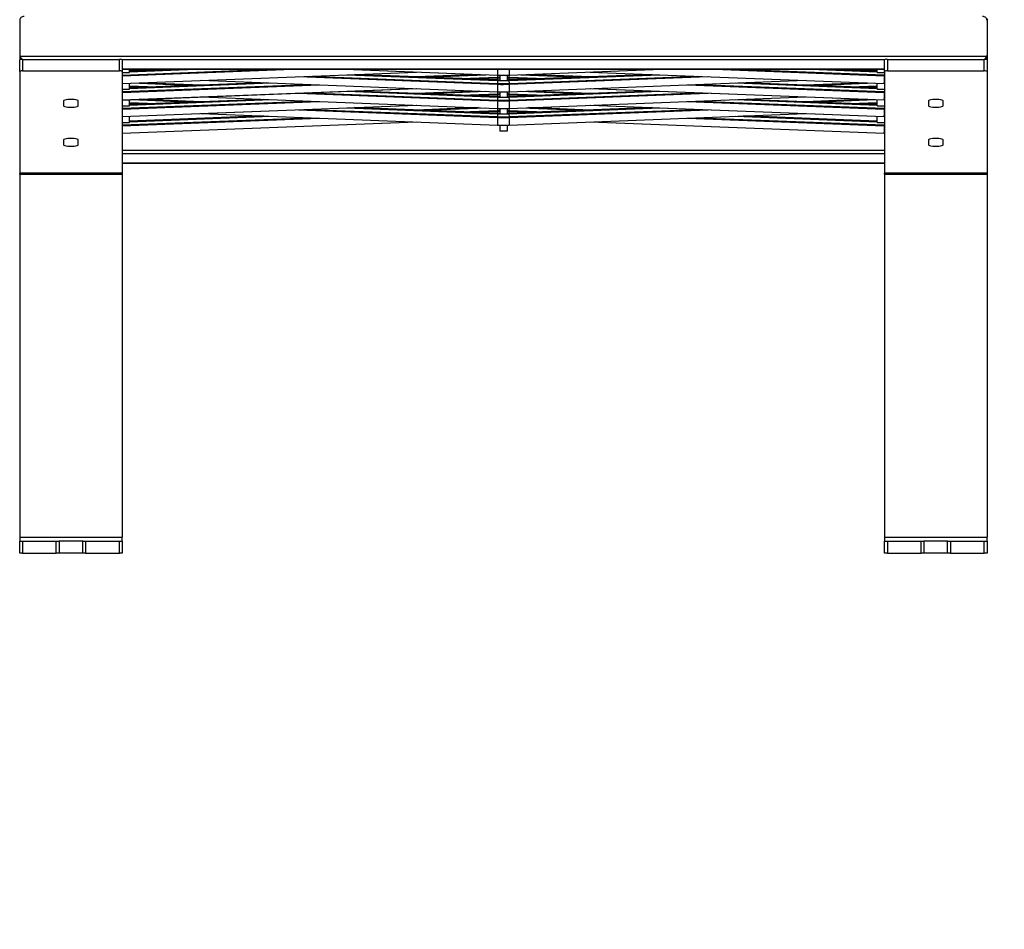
# Model space of a CAD drawing. Header units: millimetres. Extents: x 15 to 4185, y 60 to 2955.
# Tile 3 of 13: x 832 to 1504, y 1456 to 2077. Entities that reach past the tile are written whole.
import ezdxf

# ---------------------------------------------------------------- set-up
doc = ezdxf.new("R2010")
doc.units = ezdxf.units.MM
doc.header["$LTSCALE"] = 10
doc.layers.add('FORMAT', color=7, linetype='Continuous')
doc.styles.add('SLDTEXTSTYLE0', font='TXT', dxfattribs={"width": 0.605})

msp = doc.modelspace()

# ---------------------------------------------------------------- linework, layer by layer
at = {"color": 7, "linetype": 'Continuous', "lineweight": 25}
for p, q in [((831.951044, 2077.662502), (831.951044, 2052.073999)), ((831.951044, 2076.678329), (831.951044, 2053.058172)), ((1491.951044, 2077.662502), (1491.951044, 2052.073999)), ((1491.951044, 2076.678329), (1491.951044, 2053.058172)), ((831.951044, 2052.073999), (831.951044, 2049.751234)), ((1491.951044, 2052.073999), (831.951044, 2052.073999)), ((831.951044, 2041.877849), (831.951044, 2049.751234)), ((833.951044, 2050.105653), (833.951044, 2042.232267)), ((833.951044, 2050.105653), (899.951044, 2050.105653)), ((899.951044, 2042.232267), (899.951044, 2050.105653)), ((901.951044, 2049.751234), (901.951044, 2041.877849)), ((1421.951044, 2049.751234), (901.951044, 2049.751234)), ((1421.951044, 2041.877849), (1421.951044, 2049.751234)), ((1423.951044, 2050.105653), (1423.951044, 2042.232267)), ((1423.951044, 2050.105653), (1489.951044, 2050.105653)), ((1489.951044, 2042.232267), (1489.951044, 2050.105653)), ((1491.951044, 2052.073999), (1491.951044, 2049.751234)), ((1491.951044, 2049.751234), (1491.951044, 2041.877849)), ((1421.951044, 2043.371697), (901.951044, 2043.371697)), ((901.951044, 2043.340043), (1421.951044, 2043.340043)), ((901.951044, 2038.848492), (1018.107022, 2043.340043)), ((901.951044, 2039.429184), (1003.089766, 2043.340043)), ((942.048284, 2043.340043), (906.951044, 2041.982893)), ((906.951044, 2041.082653), (906.951044, 2043.340043)), ((906.951044, 2041.590871), (952.186367, 2043.340043)), ((906.951044, 2042.826183), (917.855195, 2042.404538)), ((908.679363, 2043.340043), (925.363823, 2042.694884)), ((1054.060496, 2043.340043), (1158.025063, 2039.319913)), ((1054.356857, 2043.340043), (1158.025063, 2039.331373)), ((1158.025063, 2043.340043), (1158.025063, 2039.319913)), ((1165.990681, 2039.335768), (1269.545232, 2043.340043)), ((1165.994715, 2039.324464), (1269.841592, 2043.340043)), ((1165.994715, 2043.340043), (1165.994715, 2039.324464)), ((1305.795067, 2043.340043), (1421.833356, 2038.853043)), ((1320.812322, 2043.340043), (1421.872585, 2039.432217)), ((1371.715721, 2043.340043), (1416.951044, 2041.590871)), ((1416.951044, 2041.982893), (1381.853805, 2043.340043)), ((1398.538265, 2042.694884), (1415.222726, 2043.340043)), ((1406.046893, 2042.404538), (1416.951044, 2042.826183)), ((1416.951044, 2041.082653), (1416.951044, 2043.340043)), ((831.951044, 2041.877849), (831.951044, 1972.431192)), ((833.951044, 2042.232267), (899.951044, 2042.232267)), ((901.951044, 2041.877849), (901.951044, 1972.431192)), ((901.951044, 2033.70942), (1102.6827, 2041.471366)), ((901.951044, 2041.082653), (906.951044, 2041.082653)), ((955.736384, 2035.800666), (1158.025063, 2027.978513)), ((1022.187145, 2038.370202), (1158.025063, 2033.117585)), ((1029.695773, 2038.660548), (1158.025063, 2033.698276)), ((1055.147472, 2039.644721), (1158.025063, 2035.666623)), ((1158.025063, 2036.058645), (1060.364694, 2039.835002)), ((1144.704345, 2039.835002), (1102.53452, 2038.204368)), ((1107.603562, 2038.008357), (1149.921568, 2039.644721)), ((1133.055261, 2037.024184), (1158.025063, 2037.989723)), ((1140.563889, 2036.733838), (1158.025063, 2037.409031)), ((1158.025063, 2039.319913), (1158.025063, 2039.312082)), ((1158.025063, 2039.319913), (1158.025063, 2037.989723)), ((1158.025063, 2037.989723), (1158.025063, 2037.409031)), ((1158.025063, 2037.409031), (1158.025063, 2036.070104)), ((1158.025063, 2036.058736), (1158.025063, 2036.077935)), ((1158.025063, 2036.058736), (1158.025063, 2035.666623)), ((1158.025063, 2035.666623), (1158.025063, 2033.698276)), ((1159.451044, 2039.275464), (1159.451044, 2035.411953)), ((1164.451044, 2039.275464), (1164.451044, 2035.411953)), ((1165.759337, 2037.413582), (1183.3382, 2036.733838)), ((1165.759337, 2037.413582), (1165.759337, 2036.065554)), ((1263.537394, 2039.835002), (1165.76337, 2036.05425)), ((1165.798567, 2035.663589), (1268.754616, 2039.644721)), ((1165.904781, 2039.320974), (1165.798567, 2037.992757)), ((1165.798567, 2037.992757), (1190.846827, 2037.024184)), ((1165.798567, 2035.663589), (1165.955485, 2033.70131)), ((1165.955485, 2033.70131), (1294.206316, 2038.660548)), ((1165.994715, 2033.122136), (1301.714943, 2038.370202)), ((1165.994715, 2027.983064), (1368.165705, 2035.800666)), ((1173.980521, 2039.644721), (1216.298527, 2038.008357)), ((1221.367569, 2038.204368), (1179.197743, 2039.835002)), ((1221.219388, 2041.471366), (1421.833356, 2033.713971)), ((1416.951044, 2041.082653), (1421.951044, 2041.082653)), ((1421.833356, 2038.853043), (1421.833356, 2033.713971)), ((1421.951044, 2040.413357), (1421.872585, 2039.432217)), ((1421.951044, 2041.877849), (1421.951044, 1972.431192)), ((1423.951044, 2042.232267), (1489.951044, 2042.232267)), ((1491.951044, 2041.877849), (1491.951044, 1972.431192)), ((901.951044, 2028.087784), (1028.723312, 2032.989848)), ((901.951044, 2027.507092), (1036.231939, 2032.699502)), ((901.951044, 2022.37948), (1102.386339, 2030.129966)), ((901.951044, 2022.36802), (1102.6827, 2030.129966)), ((901.951044, 2029.741253), (906.951044, 2029.741253)), ((998.05439, 2034.164302), (906.951044, 2030.641493)), ((906.951044, 2030.249471), (1003.271612, 2033.974021)), ((906.951044, 2029.741253), (906.951044, 2033.914222)), ((906.951044, 2032.065474), (925.363823, 2031.353484)), ((906.951044, 2031.484783), (917.855195, 2031.063138)), ((908.497517, 2033.974021), (950.815523, 2032.337657)), ((955.884564, 2032.533668), (913.714739, 2034.164302)), ((1158.025063, 2033.698276), (1158.025063, 2033.117585)), ((1158.025063, 2033.117585), (1158.025063, 2027.978513)), ((1164.451044, 2035.411953), (1159.451044, 2035.411953)), ((1165.994715, 2033.122136), (1165.994715, 2027.983064)), ((1221.219388, 2030.129966), (1421.833356, 2022.372571)), ((1221.515749, 2030.129966), (1421.837389, 2022.383875)), ((1287.670149, 2032.699502), (1421.833356, 2027.511643)), ((1295.178777, 2032.989848), (1421.872585, 2028.090817)), ((1320.630477, 2033.974021), (1416.951044, 2030.249471)), ((1416.951044, 2030.641493), (1325.847699, 2034.164302)), ((1410.18735, 2034.164302), (1368.017524, 2032.533668)), ((1373.086566, 2032.337657), (1415.404572, 2033.974021)), ((1398.538265, 2031.353484), (1416.951044, 2032.065474)), ((1406.046893, 2031.063138), (1416.951044, 2031.484783)), ((1416.951044, 2029.741253), (1416.951044, 2033.914222)), ((1416.951044, 2029.741253), (1421.951044, 2029.741253)), ((1421.872585, 2034.115936), (1421.951044, 2035.097076)), ((1421.951044, 2029.071957), (1421.872585, 2028.090817)), ((998.05439, 2022.822902), (906.951044, 2019.300093)), ((906.951044, 2018.908071), (1003.271612, 2022.632621)), ((906.951044, 2018.399853), (906.951044, 2022.572822)), ((908.497517, 2022.632621), (950.815523, 2020.996257)), ((955.884564, 2021.192268), (913.566558, 2022.828632)), ((955.736384, 2024.459266), (1158.025063, 2016.637113)), ((955.884564, 2024.464996), (1158.025063, 2016.648573)), ((1022.187145, 2027.028802), (1158.025063, 2021.776185)), ((1029.695773, 2027.319148), (1158.025063, 2022.356876)), ((1055.147472, 2028.303321), (1158.025063, 2024.325223)), ((1158.025063, 2024.717245), (1060.216514, 2028.499332)), ((1144.704345, 2028.493602), (1102.53452, 2026.862968)), ((1107.603562, 2026.666957), (1149.921568, 2028.303321)), ((1133.055261, 2025.682784), (1158.025063, 2026.648323)), ((1140.563889, 2025.392438), (1158.025063, 2026.067631)), ((1158.025063, 2027.978513), (1158.025063, 2027.970682)), ((1158.025063, 2027.978513), (1158.025063, 2026.648323)), ((1158.025063, 2026.648323), (1158.025063, 2026.067631)), ((1158.025063, 2026.067631), (1158.025063, 2024.728705)), ((1158.025063, 2024.717336), (1158.025063, 2024.736535)), ((1158.025063, 2024.717336), (1158.025063, 2024.325223)), ((1158.025063, 2024.325223), (1158.025063, 2022.356876)), ((1158.025063, 2022.356876), (1158.025063, 2021.776185)), ((1159.451044, 2027.934064), (1159.451044, 2024.070553)), ((1164.451044, 2024.070553), (1159.451044, 2024.070553)), ((1164.451044, 2027.934064), (1164.451044, 2024.070553)), ((1165.759337, 2026.072182), (1183.3382, 2025.392438)), ((1165.759337, 2026.072182), (1165.759337, 2024.724154)), ((1263.685575, 2028.499332), (1165.76337, 2024.71285)), ((1165.798567, 2024.322189), (1268.754616, 2028.303321)), ((1165.904781, 2027.979574), (1165.798567, 2026.651357)), ((1165.798567, 2026.651357), (1190.846827, 2025.682784)), ((1165.798567, 2024.322189), (1165.955485, 2022.35991)), ((1165.955485, 2022.35991), (1294.206316, 2027.319148)), ((1165.990681, 2016.652968), (1368.017524, 2024.464996)), ((1165.994715, 2021.780736), (1301.714943, 2027.028802)), ((1165.994715, 2016.641664), (1368.165705, 2024.459266)), ((1173.980521, 2028.303321), (1216.298527, 2026.666957)), ((1221.367569, 2026.862968), (1179.197743, 2028.493602)), ((1320.630477, 2022.632621), (1416.951044, 2018.908071)), ((1416.951044, 2019.300093), (1325.847699, 2022.822902)), ((1410.33553, 2022.828632), (1368.017524, 2021.192268)), ((1373.086566, 2020.996257), (1415.404572, 2022.632621)), ((1416.951044, 2018.399853), (1416.951044, 2022.572822)), ((1421.833356, 2027.511643), (1421.833356, 2022.372571)), ((1421.872585, 2022.774536), (1421.951044, 2023.755676)), ((861.951044, 2021.853189), (861.951044, 2018.309002)), ((871.951044, 2018.309002), (871.951044, 2021.853189)), ((901.951044, 2016.746384), (1028.723312, 2021.648448)), ((901.951044, 2016.165692), (1036.231939, 2021.358102)), ((901.951044, 2011.03808), (1102.386339, 2018.788566)), ((901.951044, 2011.026621), (1102.6827, 2018.788566)), ((901.951044, 2018.399853), (906.951044, 2018.399853)), ((906.951044, 2020.724074), (925.363823, 2020.012084)), ((906.951044, 2020.143383), (917.855195, 2019.721738)), ((1022.187145, 2015.687402), (1158.025063, 2010.434785)), ((1029.695773, 2015.977748), (1158.025063, 2011.015476)), ((1055.147472, 2016.961921), (1158.025063, 2012.983823)), ((1158.025063, 2013.375845), (1060.216514, 2017.157932)), ((1144.852526, 2017.157932), (1102.53452, 2015.521568)), ((1107.603562, 2015.325557), (1149.921568, 2016.961921)), ((1158.025063, 2021.776185), (1158.025063, 2016.637113)), ((1158.025063, 2016.637113), (1158.025063, 2016.629283)), ((1158.025063, 2016.637113), (1158.025063, 2015.306923)), ((1159.451044, 2016.592664), (1159.451044, 2012.729153)), ((1164.451044, 2016.592664), (1164.451044, 2012.729153)), ((1263.685575, 2017.157932), (1165.76337, 2013.37145)), ((1165.798567, 2012.980789), (1268.754616, 2016.961921)), ((1165.904781, 2016.638174), (1165.798567, 2015.309957)), ((1165.955485, 2011.01851), (1294.206316, 2015.977748)), ((1165.994715, 2021.780736), (1165.994715, 2016.641664)), ((1165.994715, 2010.439336), (1301.714943, 2015.687402)), ((1173.980521, 2016.961921), (1216.298527, 2015.325557)), ((1221.367569, 2015.521568), (1179.049563, 2017.157932)), ((1221.219388, 2018.788566), (1421.833356, 2011.031171)), ((1221.515749, 2018.788566), (1421.837389, 2011.042475)), ((1287.670149, 2021.358102), (1421.833356, 2016.170243)), ((1295.178777, 2021.648448), (1421.872585, 2016.749418)), ((1398.538265, 2020.012084), (1416.951044, 2020.724074)), ((1406.046893, 2019.721738), (1416.951044, 2020.143383)), ((1416.951044, 2018.399853), (1421.951044, 2018.399853)), ((1421.833356, 2016.170243), (1421.833356, 2011.031171)), ((1421.951044, 2017.730557), (1421.872585, 2016.749418)), ((1451.951044, 2021.853189), (1451.951044, 2018.309002)), ((1461.951044, 2018.309002), (1461.951044, 2021.853189)), ((901.951044, 2005.404984), (1028.723312, 2010.307048)), ((901.951044, 2004.824292), (1036.231939, 2010.016702)), ((998.20257, 2011.487232), (906.951044, 2007.958694)), ((906.951044, 2007.566671), (1003.271612, 2011.291221)), ((906.951044, 2007.058453), (906.951044, 2011.231422)), ((955.736384, 2013.117866), (1158.025063, 2005.295713)), ((955.884564, 2013.123596), (1158.025063, 2005.307173)), ((1133.055261, 2014.341384), (1158.025063, 2015.306923)), ((1140.563889, 2014.051038), (1158.025063, 2014.726232)), ((1158.025063, 2015.306923), (1158.025063, 2014.726232)), ((1158.025063, 2014.726232), (1158.025063, 2013.387305)), ((1158.025063, 2013.375936), (1158.025063, 2013.395135)), ((1158.025063, 2013.375936), (1158.025063, 2012.983823)), ((1158.025063, 2012.983823), (1158.025063, 2011.015476)), ((1158.025063, 2011.015476), (1158.025063, 2010.434785)), ((1158.025063, 2010.434785), (1158.025063, 2005.295713)), ((1164.451044, 2012.729153), (1159.451044, 2012.729153)), ((1165.759337, 2014.730782), (1183.3382, 2014.051038)), ((1165.759337, 2014.730782), (1165.759337, 2013.382754)), ((1165.798567, 2015.309957), (1190.846827, 2014.341384)), ((1165.798567, 2012.980789), (1165.955485, 2011.01851)), ((1165.990681, 2005.311568), (1368.017524, 2013.123596)), ((1165.994715, 2005.300264), (1368.165705, 2013.117866)), ((1165.994715, 2010.439336), (1165.994715, 2005.300264)), ((1287.670149, 2010.016702), (1421.833356, 2004.828843)), ((1295.178777, 2010.307048), (1421.872585, 2005.408018)), ((1320.630477, 2011.291221), (1416.951044, 2007.566671)), ((1416.951044, 2007.958694), (1325.699518, 2011.487232)), ((1416.951044, 2007.058453), (1416.951044, 2011.231422)), ((1421.872585, 2011.433136), (1421.951044, 2012.414276)), ((901.951044, 1999.685221), (1102.6827, 2007.447166)), ((901.951044, 2007.058453), (906.951044, 2007.058453)), ((1158.025063, 2005.295713), (1158.025063, 2005.287883)), ((1159.451044, 2005.251264), (1159.451044, 2001.210543)), ((1164.451044, 2005.251264), (1164.451044, 2001.210543)), ((1221.219388, 2007.447166), (1421.833356, 1999.689771)), ((1416.951044, 2007.058453), (1421.951044, 2007.058453)), ((1421.833356, 2004.828843), (1421.833356, 1999.689771)), ((1421.951044, 2006.389157), (1421.872585, 2005.408018)), ((861.951044, 1995.271783), (861.951044, 1991.727596)), ((871.951044, 1991.727596), (871.951044, 1995.271783)), ((1164.451044, 2001.210543), (1159.451044, 2001.210543)), ((1421.872585, 2000.091736), (1421.951044, 2001.072876)), ((1451.951044, 1995.271783), (1451.951044, 1991.727596)), ((1461.951044, 1991.727596), (1461.951044, 1995.271783)), ((1421.951044, 1987.924206), (901.951044, 1987.924206)), ((1421.951044, 1985.601441), (901.951044, 1985.601441)), ((1421.951044, 1979.221903), (901.951044, 1979.221903)), ((901.951044, 1979.190249), (1421.951044, 1979.190249)), ((901.951044, 1972.431192), (831.951044, 1972.431192)), ((831.951044, 1971.748159), (831.951044, 1972.431192)), ((831.951044, 1971.748159), (901.951044, 1971.748159)), ((831.951044, 1971.748159), (831.951044, 1970.529316)), ((831.951044, 1970.529316), (831.951044, 1724.067526)), ((901.951044, 1972.431192), (901.951044, 1971.748159)), ((901.951044, 1971.748159), (901.951044, 1970.529316)), ((901.951044, 1970.529316), (901.951044, 1724.067526)), ((1491.951044, 1972.431192), (1421.951044, 1972.431192)), ((1421.951044, 1971.748159), (1421.951044, 1972.431192)), ((1421.951044, 1971.748159), (1491.951044, 1971.748159)), ((1421.951044, 1971.748159), (1421.951044, 1970.529316)), ((1421.951044, 1970.529316), (1421.951044, 1724.067526)), ((1491.951044, 1972.431192), (1491.951044, 1971.748159)), ((1491.951044, 1971.748159), (1491.951044, 1970.529316)), ((1491.951044, 1970.529316), (1491.951044, 1724.067526)), ((831.951044, 1724.067526), (901.951044, 1724.067526)), ((831.951044, 1724.067526), (831.951044, 1721.232267)), ((831.951044, 1713.232267), (831.951044, 1721.232267)), ((831.951044, 1721.232267), (833.951044, 1721.232267)), ((833.951044, 1721.232267), (833.951044, 1713.232267)), ((833.951044, 1721.232267), (856.951044, 1721.232267)), ((856.951044, 1713.232267), (856.951044, 1721.232267)), ((856.951044, 1721.232267), (858.951044, 1721.232267)), ((858.951044, 1721.232267), (858.951044, 1713.232267)), ((874.951044, 1721.232267), (858.951044, 1721.232267)), ((874.951044, 1713.232267), (874.951044, 1721.232267)), ((874.951044, 1721.232267), (876.951044, 1721.232267)), ((876.951044, 1721.232267), (876.951044, 1713.232267)), ((876.951044, 1721.232267), (899.951044, 1721.232267)), ((899.951044, 1713.232267), (899.951044, 1721.232267)), ((899.951044, 1721.232267), (901.951044, 1721.232267)), ((901.951044, 1721.232267), (901.951044, 1724.067526)), ((901.951044, 1721.232267), (901.951044, 1713.232267)), ((1421.951044, 1724.067526), (1491.951044, 1724.067526)), ((1421.951044, 1724.067526), (1421.951044, 1721.232267)), ((1421.951044, 1713.232267), (1421.951044, 1721.232267)), ((1421.951044, 1721.232267), (1423.951044, 1721.232267)), ((1423.951044, 1721.232267), (1423.951044, 1713.232267)), ((1423.951044, 1721.232267), (1446.951044, 1721.232267)), ((1446.951044, 1713.232267), (1446.951044, 1721.232267)), ((1446.951044, 1721.232267), (1448.951044, 1721.232267)), ((1448.951044, 1721.232267), (1448.951044, 1713.232267)), ((1464.951044, 1721.232267), (1448.951044, 1721.232267)), ((1464.951044, 1713.232267), (1464.951044, 1721.232267)), ((1464.951044, 1721.232267), (1466.951044, 1721.232267)), ((1466.951044, 1721.232267), (1466.951044, 1713.232267)), ((1466.951044, 1721.232267), (1489.951044, 1721.232267)), ((1489.951044, 1713.232267), (1489.951044, 1721.232267)), ((1489.951044, 1721.232267), (1491.951044, 1721.232267)), ((1491.951044, 1721.232267), (1491.951044, 1724.067526)), ((1491.951044, 1721.232267), (1491.951044, 1713.232267)), ((833.951044, 1713.232267), (831.951044, 1713.232267)), ((833.951044, 1713.232267), (856.951044, 1713.232267)), ((858.951044, 1713.232267), (856.951044, 1713.232267)), ((874.951044, 1713.232267), (858.951044, 1713.232267)), ((876.951044, 1713.232267), (874.951044, 1713.232267)), ((876.951044, 1713.232267), (899.951044, 1713.232267)), ((901.951044, 1713.232267), (899.951044, 1713.232267)), ((1423.951044, 1713.232267), (1421.951044, 1713.232267)), ((1423.951044, 1713.232267), (1446.951044, 1713.232267)), ((1448.951044, 1713.232267), (1446.951044, 1713.232267)), ((1464.951044, 1713.232267), (1448.951044, 1713.232267)), ((1466.951044, 1713.232267), (1464.951044, 1713.232267)), ((1466.951044, 1713.232267), (1489.951044, 1713.232267)), ((1491.951044, 1713.232267), (1489.951044, 1713.232267))]:
    msp.add_line(p, q, dxfattribs=at)
at = {"color": 7, "linetype": 'Continuous', "lineweight": 25, "flags": 128}
for points in [[(1158.025063, 2037.989723), (1158.99641, 2038.022964), (1159.451044, 2038.035295)], [(1158.025063, 2037.409031), (1158.991501, 2037.442296), (1159.451044, 2037.454835)], [(1158.025063, 2036.070104), (1158.991501, 2036.03684), (1159.451044, 2036.024301)], [(1158.025063, 2035.666623), (1158.99641, 2035.633382), (1159.451044, 2035.621051)], [(1164.451044, 2038.035295), (1164.827193, 2038.025239), (1165.798567, 2037.992757)], [(1164.451044, 2037.454835), (1164.792859, 2037.44571), (1165.759337, 2037.413582)], [(1164.451044, 2036.024301), (1164.792859, 2036.033426), (1165.759337, 2036.065554)], [(1164.451044, 2035.621051), (1164.827193, 2035.631106), (1165.798567, 2035.663589)], [(1165.759337, 2036.065554), (1165.760091, 2036.073413), (1165.762323, 2036.062119), (1165.763362, 2036.054313)], [(1165.994715, 2039.324464), (1165.993961, 2039.316604), (1165.992251, 2039.324367)], [(1421.833356, 2033.713971), (1421.834109, 2033.706111), (1421.836342, 2033.717406), (1421.839967, 2033.747421), (1421.844846, 2033.795003), (1421.85079, 2033.858323), (1421.857573, 2033.934948), (1421.864932, 2034.021933), (1421.872585, 2034.115936)], [(871.951044, 2021.853189), (871.748509, 2022.102818), (871.157312, 2022.332222), (870.225348, 2022.522819), (869.028119, 2022.659166), (867.662618, 2022.730218), (866.23947, 2022.730218), (864.873969, 2022.659166), (863.676741, 2022.522819), (862.744777, 2022.332222), (862.153579, 2022.102818), (861.951044, 2021.853189)], [(1158.025063, 2026.648323), (1158.99641, 2026.681564), (1159.451044, 2026.693895)], [(1158.025063, 2026.067631), (1158.991501, 2026.100896), (1159.451044, 2026.113435)], [(1158.025063, 2024.728705), (1158.991501, 2024.69544), (1159.451044, 2024.682901)], [(1158.025063, 2024.325223), (1158.99641, 2024.291982), (1159.451044, 2024.279651)], [(1164.451044, 2026.693895), (1164.827193, 2026.683839), (1165.798567, 2026.651357)], [(1164.451044, 2026.113435), (1164.792859, 2026.10431), (1165.759337, 2026.072182)], [(1164.451044, 2024.682901), (1164.792859, 2024.692026), (1165.759337, 2024.724154)], [(1164.451044, 2024.279651), (1164.827193, 2024.289706), (1165.798567, 2024.322189)], [(1165.759337, 2024.724154), (1165.760091, 2024.732013), (1165.762323, 2024.720719), (1165.763362, 2024.712913)], [(1165.994715, 2027.983064), (1165.993961, 2027.975204), (1165.992251, 2027.982967)], [(1421.833356, 2022.372571), (1421.834109, 2022.364712), (1421.836342, 2022.376006), (1421.839967, 2022.406021), (1421.844846, 2022.453603), (1421.85079, 2022.516923), (1421.857573, 2022.593548), (1421.864932, 2022.680533), (1421.872585, 2022.774536)], [(1461.951044, 2021.853189), (1461.748509, 2022.102818), (1461.157312, 2022.332222), (1460.225348, 2022.522819), (1459.028119, 2022.659166), (1457.662618, 2022.730218), (1456.23947, 2022.730218), (1454.873969, 2022.659166), (1453.676741, 2022.522819), (1452.744777, 2022.332222), (1452.153579, 2022.102818), (1451.951044, 2021.853189)], [(861.951044, 2018.309002), (862.153579, 2018.059374), (862.744777, 2017.829969), (863.676741, 2017.639372), (864.873969, 2017.503025), (866.23947, 2017.431974), (867.662618, 2017.431974), (869.028119, 2017.503025), (870.225348, 2017.639372), (871.157312, 2017.829969), (871.748509, 2018.059374), (871.951044, 2018.309002)], [(1165.994715, 2016.641664), (1165.993961, 2016.633804), (1165.992251, 2016.641567)], [(1451.951044, 2018.309002), (1452.153579, 2018.059374), (1452.744777, 2017.829969), (1453.676741, 2017.639372), (1454.873969, 2017.503025), (1456.23947, 2017.431974), (1457.662618, 2017.431974), (1459.028119, 2017.503025), (1460.225348, 2017.639372), (1461.157312, 2017.829969), (1461.748509, 2018.059374), (1461.951044, 2018.309002)], [(1158.025063, 2015.306923), (1158.99641, 2015.340164), (1159.451044, 2015.352495)], [(1158.025063, 2014.726232), (1158.991501, 2014.759496), (1159.451044, 2014.772035)], [(1158.025063, 2013.387305), (1158.991501, 2013.35404), (1159.451044, 2013.341501)], [(1158.025063, 2012.983823), (1158.99641, 2012.950582), (1159.451044, 2012.938251)], [(1164.451044, 2015.352495), (1164.827193, 2015.342439), (1165.798567, 2015.309957)], [(1164.451044, 2014.772035), (1164.792859, 2014.76291), (1165.759337, 2014.730782)], [(1164.451044, 2013.341501), (1164.792859, 2013.350626), (1165.759337, 2013.382754)], [(1164.451044, 2012.938251), (1164.827193, 2012.948306), (1165.798567, 2012.980789)], [(1165.759337, 2013.382754), (1165.760091, 2013.390613), (1165.762323, 2013.379319), (1165.763362, 2013.371513)], [(1421.833356, 2011.031171), (1421.834109, 2011.023312), (1421.836342, 2011.034606), (1421.839967, 2011.064621), (1421.844846, 2011.112203), (1421.85079, 2011.175523), (1421.857573, 2011.252148), (1421.864932, 2011.339133), (1421.872585, 2011.433136)], [(1165.994715, 2005.300264), (1165.993961, 2005.292404), (1165.992251, 2005.300167)], [(871.951044, 1995.271783), (871.748509, 1995.521411), (871.157312, 1995.750816), (870.225348, 1995.941413), (869.028119, 1996.07776), (867.662618, 1996.148811), (866.23947, 1996.148811), (864.873969, 1996.07776), (863.676741, 1995.941413), (862.744777, 1995.750816), (862.153579, 1995.521411), (861.951044, 1995.271783)], [(1421.833356, 1999.689771), (1421.834109, 1999.681912), (1421.836342, 1999.693206), (1421.839967, 1999.723221), (1421.844846, 1999.770803), (1421.85079, 1999.834123), (1421.857573, 1999.910748), (1421.864932, 1999.997733), (1421.872585, 2000.091736)], [(1461.951044, 1995.271783), (1461.748509, 1995.521411), (1461.157312, 1995.750816), (1460.225348, 1995.941413), (1459.028119, 1996.07776), (1457.662618, 1996.148811), (1456.23947, 1996.148811), (1454.873969, 1996.07776), (1453.676741, 1995.941413), (1452.744777, 1995.750816), (1452.153579, 1995.521411), (1451.951044, 1995.271783)], [(861.951044, 1991.727596), (862.153579, 1991.477967), (862.744777, 1991.248563), (863.676741, 1991.057966), (864.873969, 1990.921619), (866.23947, 1990.850568), (867.662618, 1990.850568), (869.028119, 1990.921619), (870.225348, 1991.057966), (871.157312, 1991.248563), (871.748509, 1991.477967), (871.951044, 1991.727596)], [(1451.951044, 1991.727596), (1452.153579, 1991.477967), (1452.744777, 1991.248563), (1453.676741, 1991.057966), (1454.873969, 1990.921619), (1456.23947, 1990.850568), (1457.662618, 1990.850568), (1459.028119, 1990.921619), (1460.225348, 1991.057966), (1461.157312, 1991.248563), (1461.748509, 1991.477967), (1461.951044, 1991.727596)]]:
    msp.add_lwpolyline(points, dxfattribs=at)
at = {"color": 7, "linetype": 'Continuous', "lineweight": 25}
for centre, radius, start, end in [((833.466746, 2047.018318), 3.125089, 81.084882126, 119.013168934), ((900.435343, 2047.018318), 3.125089, 60.986831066, 98.915117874), ((1423.466746, 2047.018318), 3.125089, 81.084882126, 119.013168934), ((1490.435343, 2047.018318), 3.125089, 60.986831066, 98.915117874), ((833.466746, 2039.144932), 3.125089, 81.084882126, 119.013168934), ((900.435343, 2039.144932), 3.125089, 60.986831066, 98.915117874), ((1161.951044, 2142.374799), 103.129641, 267.81831386, 272.247119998), ((1181.056433, 2036.668371), 15.315237, 175.0391498, 177.210991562), ((1153.618209, 2034.763085), 12.2136, 4.228232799, 6.068682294), ((1437.130452, 2038.107832), 15.315237, 175.0391498, 177.210991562), ((1423.466746, 2039.144932), 3.125089, 81.084882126, 119.013168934), ((1490.435343, 2039.144932), 3.125089, 60.986831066, 98.915117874), ((1161.951044, 2136.245141), 102.62199, 267.807516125, 272.236322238), ((1161.951044, 2136.17247), 103.129641, 267.81831386, 272.247119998), ((1150.697619, 2032.376925), 15.315237, 2.789008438, 4.9608502), ((1161.951044, 2131.033399), 103.129641, 267.81831386, 272.247119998), ((1161.951044, 2124.903741), 102.62199, 267.807516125, 272.236322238), ((1181.056433, 2025.326971), 15.315237, 175.0391498, 177.210991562), ((1153.618209, 2023.421685), 12.2136, 4.228232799, 6.068682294), ((1150.697619, 2021.035525), 15.315237, 2.789008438, 4.9608502), ((1437.130452, 2026.766432), 15.315237, 175.0391498, 177.210991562), ((1161.951044, 2124.83107), 103.129641, 267.81831386, 272.247119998), ((1161.951044, 2119.691999), 103.129641, 267.81831386, 272.247119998), ((1437.130452, 2015.425032), 15.315237, 175.0391498, 177.210991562), ((1161.951044, 2113.562341), 102.62199, 267.807516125, 272.236322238), ((1161.951044, 2113.489671), 103.129641, 267.81831386, 272.247119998), ((1181.056433, 2013.985571), 15.315237, 175.0391498, 177.210991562), ((1153.618209, 2012.080285), 12.2136, 4.228232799, 6.068682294), ((1150.697619, 2009.694125), 15.315237, 2.789008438, 4.9608502), ((1161.951044, 2108.350599), 103.129641, 267.81831386, 272.247119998), ((1437.130452, 2004.083632), 15.315237, 175.0391498, 177.210991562)]:
    msp.add_arc(centre, radius, start, end, dxfattribs=at)
for centre, major_axis, ratio, start_param, end_param in [((834.951044, 2076.374541), (2.328217, -2.097749), 0.9018863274, 2.2531787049, 3.8239750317), ((1488.951044, 2076.374541), (2.328217, 2.097749), 0.9018863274, 5.6008029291, 7.1715992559), ((834.951044, 2052.754385), (2.328217, -2.097749), 0.9018863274, 3.8239750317, 5.0293086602), ((835.451044, 2051.71958), (3.488429, -0.513168), 0.554130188, 3.222928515, 4.3401144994), ((1488.451044, 2051.71958), (3.488429, 0.513168), 0.554130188, 5.0846634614, 6.2018494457), ((1488.951044, 2052.754385), (2.328217, 2.097749), 0.9018863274, 4.3954693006, 5.6008029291)]:
    msp.add_ellipse(centre, major_axis=major_axis, ratio=ratio, start_param=start_param, end_param=end_param, dxfattribs=at)

# ---------------------------------------------------------------- texts
at = {"layer": 'FORMAT', "insert": (1104.180178, 1107.124571), "char_height": 224.8958333, "attachment_point": 1, "rotation": 30, "style": 'SLDTEXTSTYLE0'}
msp.add_mtext('COMMERCIAL', dxfattribs=at)

doc.saveas('drawing.dxf')
